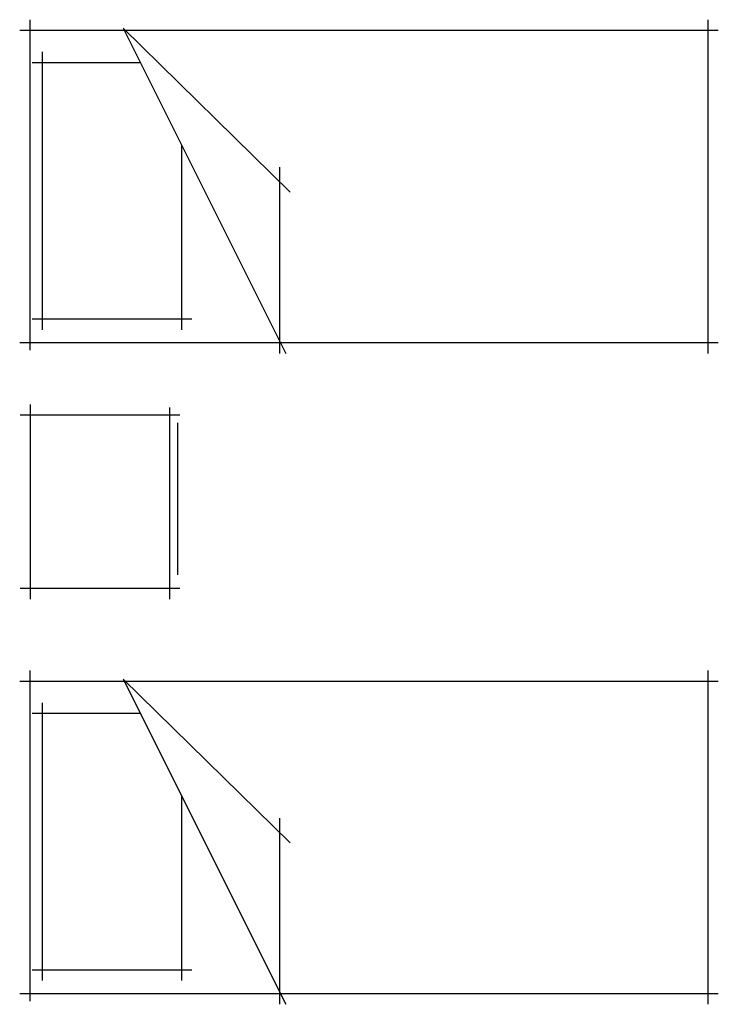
# Model space of a CAD drawing. Extents: x 103.71 to 105.72, y -10.02 to -7.18.
import ezdxf

# ---------------------------------------------------------------- set-up
doc = ezdxf.new("R2010")
doc.units = 0
doc.header["$MEASUREMENT"] = 0
doc.layers.add('MUEBLES', color=251, linetype='CONTINUOUS')

# ---------------------------------------------------------------- blocks, each defined once
blk = doc.blocks.new('CAMA1D')
at = {"layer": 'MUEBLES'}
for p, q in [((-1.4159, -1.979), (-1.4159, 0.031)), ((-0.5159, 0.031), (-0.5159, -1.979)), ((-0.25, -0.43), (-0.25, 0.03)), ((0.25, 0.03), (0.25, -0.43)), ((0.4568, -1.979), (0.4568, 0.031)), ((1.3568, 0.031), (1.3568, -1.979)), ((-1.4366, 0.001), (-0.4859, 0.001)), ((-0.28, 0), (0.28, 0)), ((0.4361, 0.001), (1.3868, 0.001)), ((-1.3478, -0.4646), (-1.3478, -0.0046)), ((-0.6086, -0.0046), (-0.6086, -0.316)), ((0.5249, -0.4646), (0.5249, -0.0046)), ((1.2641, -0.0046), (1.2641, -0.316)), ((-1.3778, -0.0346), (-0.5786, -0.0346)), ((0.4949, -0.0346), (1.2941, -0.0346)), ((-0.5105, -0.267), (-1.4459, -0.7347)), ((-0.9818, -0.747), (-0.5105, -0.267)), ((1.3622, -0.267), (0.4268, -0.7347)), ((0.8909, -0.747), (1.3622, -0.267)), ((0.2707, -0.4), (-0.28, -0.4)), ((-0.2106, -0.4243), (0.2273, -0.4243)), ((-0.8458, -0.4346), (-1.3778, -0.4346)), ((1.0269, -0.4346), (0.4949, -0.4346)), ((-1.4459, -0.717), (-0.9103, -0.717)), ((0.4268, -0.717), (0.9624, -0.717)), ((-0.4859, -1.949), (-1.4459, -1.949)), ((1.3868, -1.949), (0.4268, -1.949))]:
    blk.add_line(p, q, dxfattribs=at)

msp = doc.modelspace()

# ---------------------------------------------------------------- block references
at = {"layer": 'MUEBLES', "rotation": 89.99999999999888}
msp.add_blockref('CAMA1D', (103.7372, -8.57), dxfattribs=at)

doc.saveas('drawing.dxf')
